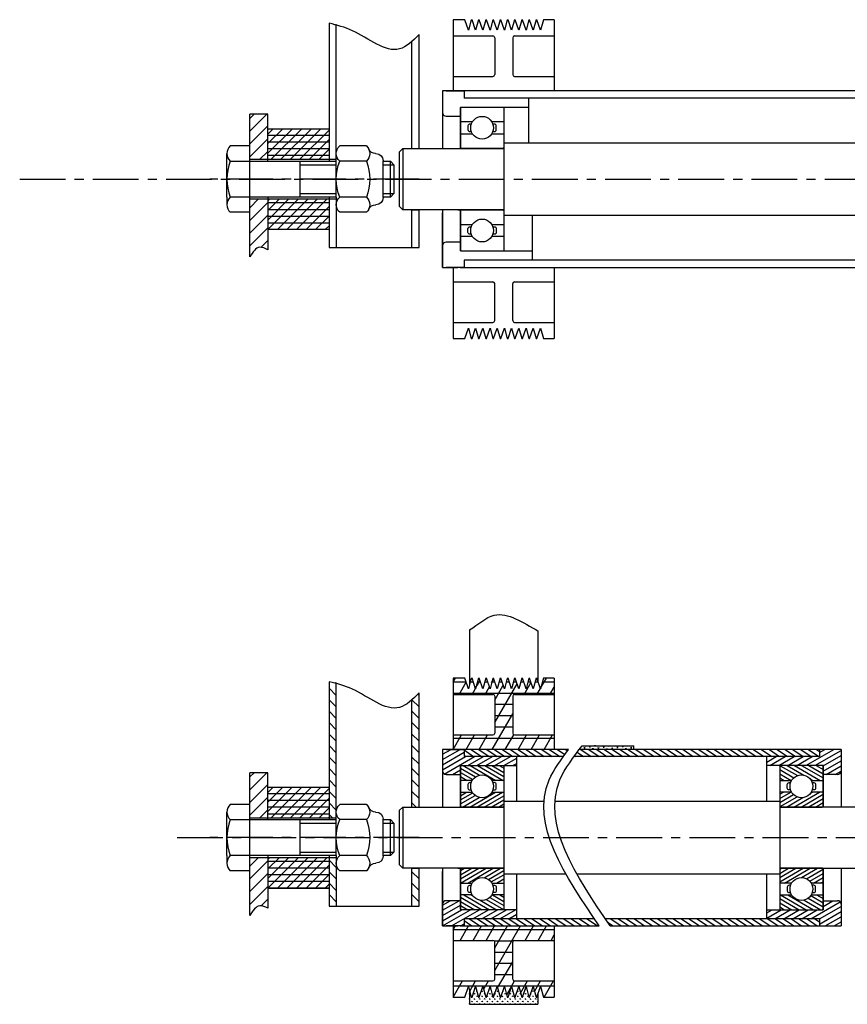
# Model space of a CAD drawing. Extents: x -308 to 491, y -131 to 496.
# Tile 1 of 4: x -308 to -78, y -121 to 152. Entities that reach past the tile are written whole.
import ezdxf

# ---------------------------------------------------------------- set-up
doc = ezdxf.new("R2010")
doc.units = 0
doc.header["$MEASUREMENT"] = 0
doc.linetypes.add('CENTERX2', pattern=[20.32, 12.7, -2.54, 2.54, -2.54])
doc.linetypes.add('HIDDEN', pattern=[1.905, 1.27, -0.635])
doc.layers.get('0').update_dxf_attribs({"linetype": 'CONTINUOUS'})
for name, color, linetype in [('axe', 2, 'CENTERX2'), ('fin', 1, 'CONTINUOUS'), ('fort', 7, 'CONTINUOUS')]:
    doc.layers.add(name, color=color, linetype=linetype)
pattern_1 = [(45, (-244.1642, 82.045), (-1.76777, 1.76777), [])]
pattern_2 = [(45, (-239.1642, 93.638), (-1.32583, 1.32583), [])]
pattern_3 = [(45, (-244.1642, -100.672), (-1.76777, 1.76777), [])]
pattern_4 = [(45, (-239.1642, -89.079), (-1.32583, 1.32583), [])]

# ---------------------------------------------------------------- blocks, each defined once
blk = doc.blocks.new('ecrou HFR M10')
at = {"linetype": 'Continuous'}
for p, q in [((-8.36, 9.2), (-0.94, 9.2)), ((-10.87, 7.1), (-11, 7.1)), ((-8.36, 5), (-0.94, 5)), ((-8.36, -5), (-0.94, -5)), ((0, -5), (0, -7.1)), ((-10.87, -7.1), (-11, -7.1)), ((-8.36, -9.2), (-0.94, -9.2))]:
    blk.add_line(p, q, dxfattribs=at)
for p, q in [((0, -5), (0, 7.1)), ((-13, -5.1), (-13, 5.1))]:
    blk.add_line(p, q)
for centre, radius, start, end in [((-10.87, 9.1), 2, 270, 335.487), ((-6.48, 7.1), 2.82, 131.8784, 228.1216), ((-6.48, 7.1), 2.82, 131.8784, 155.487), ((-2.82, 7.1), 2.82, 311.8784, 48.1216), ((-11, 5.1), 2, 90, 180), ((4.5, 0), 13.8, 158.7573, 201.2427), ((-13.8, 0), 13.8, 338.7573, 21.2427), ((-11, -5.1), 2, 180, 270), ((-6.48, -7.1), 2.82, 131.8784, 228.1216), ((-2.82, -7.1), 2.82, 311.8784, 48.1216), ((-10.87, -9.1), 2, 24.513, 90), ((-6.48, -7.1), 2.82, 204.513, 228.1216)]:
    blk.add_arc(centre, radius, start, end, dxfattribs=at)

msp = doc.modelspace()

# ---------------------------------------------------------------- hatches: boundary and pattern name
at = {"layer": 'fin', "linetype": 'Continuous'}
h = msp.add_hatch(dxfattribs=at)
h.set_pattern_fill('ANSI31', color=256, scale=20, style=0)
h.set_pattern_definition(pattern_1)
h.paths.add_polyline_path([(-244.16, 113.14), (-239.16, 113.14), (-239.16, 125.64), (-244.16, 125.64)])
h = msp.add_hatch(dxfattribs=at)
h.set_pattern_fill('ANSI31', color=256, scale=15, style=0)
h.set_pattern_definition(pattern_2)
h.paths.add_polyline_path([(-222.16, 121.64), (-239.16, 121.64), (-239.16, 113.14), (-222.16, 113.14)])
h = msp.add_hatch(dxfattribs=at)
h.set_pattern_fill('ANSI31', color=256, scale=15, angle=315, style=0)
h.set_pattern_definition([(0, (-239.1642, 93.638), (6e-16, 1.875), [])])
h.paths.add_polyline_path([(-222.16, 121.64), (-239.16, 121.64), (-239.16, 113.14), (-222.16, 113.14)])
h.paths.add_polyline_path([(-222.16, 102.14), (-239.16, 102.14), (-239.16, 93.64), (-222.16, 93.64)])
h = msp.add_hatch(dxfattribs=at)
h.set_pattern_fill('ANSI31', color=256, scale=20, style=0)
h.set_pattern_definition(pattern_1)
edge = h.paths.add_edge_path()
edge.add_line((-244.16, 102.14), (-244.16, 98.44))
edge.add_line((-244.16, 98.44), (-244.16, 86.04))
edge.add_spline(control_points=[(-244.16, 86.04), (-243.34, 87.34), (-242.02, 89.44), (-239.95, 88.42), (-239.16, 88.03)], knot_values=[0, 0, 0, 0, 3.852322, 6.21636, 6.21636, 6.21636, 6.21636], degree=3, periodic=0)
edge.add_line((-239.16, 88.03), (-239.16, 102.14))
edge.add_line((-239.16, 102.14), (-244.16, 102.14))
h = msp.add_hatch(dxfattribs=at)
h.set_pattern_fill('ANSI31', color=256, scale=15, style=0)
h.set_pattern_definition(pattern_2)
h.paths.add_polyline_path([(-222.16, 102.14), (-239.16, 102.14), (-239.16, 93.64), (-222.16, 93.64)])
h = msp.add_hatch(dxfattribs=at)
h.set_pattern_fill('ANSI31', color=256, scale=18, angle=90, style=0)
h.set_pattern_definition([(135, (-222.1642, -94.079), (-1.59099, -1.59099), [])])
h.paths.add_polyline_path([(-222.16, -69.58), (-220.16, -69.58), (-220.16, -32.04), (-222.16, -32.04)])
h.paths.add_polyline_path([(-222.16, -80.58), (-220.16, -80.58), (-220.16, -94.08), (-222.16, -94.08)])
h = msp.add_hatch(dxfattribs=at)
h.set_pattern_fill('ANSI31', color=256, scale=25, angle=15, style=0)
h.set_pattern_definition([(60, (-187.6804, -119.329), (-2.70633, 1.5625), [])])
h.paths.add_polyline_path([(-171.18, -35.83, -0.414214), (-170.68, -35.33), (-159.68, -35.33), (-159.68, -30.83), (-162.68, -30.83), (-163.48, -33.77), (-164.48, -30.83), (-164.68, -30.83), (-165.48, -33.77), (-166.48, -30.83), (-166.68, -30.83), (-167.48, -33.77), (-168.48, -30.83), (-168.68, -30.83), (-169.48, -33.77), (-170.48, -30.83), (-170.68, -30.83), (-171.48, -33.77), (-172.48, -30.83), (-172.68, -30.83), (-173.48, -33.77), (-174.48, -30.83), (-174.68, -30.83), (-175.48, -33.77), (-176.48, -30.83), (-176.68, -30.83), (-177.48, -33.77), (-178.48, -30.83), (-178.68, -30.83), (-179.48, -33.77), (-180.48, -30.83), (-180.68, -30.83), (-181.48, -33.77), (-182.48, -30.83), (-182.68, -30.83), (-183.48, -33.77), (-184.48, -30.83), (-187.68, -30.83), (-187.68, -35.33), (-176.68, -35.33, -0.414214), (-176.18, -35.83), (-176.18, -46.08, -0.414214), (-176.68, -46.58), (-187.68, -46.58), (-187.68, -50.58), (-184.68, -50.58), (-184.68, -50.58), (-159.68, -50.58), (-159.68, -50.58), (-159.68, -46.58), (-170.68, -46.58, -0.414214), (-171.18, -46.08)])
h.paths.add_polyline_path([(-187.68, -99.58), (-187.68, -103.58), (-176.68, -103.58, -0.414214), (-176.18, -104.08), (-176.18, -114.33, -0.414214), (-176.68, -114.83), (-187.68, -114.83), (-187.68, -119.33), (-184.48, -119.33), (-183.48, -116.39), (-182.68, -119.33), (-182.48, -119.33), (-181.48, -116.39), (-180.68, -119.33), (-180.48, -119.33), (-179.48, -116.39), (-178.68, -119.33), (-178.48, -119.33), (-177.48, -116.39), (-176.68, -119.33), (-176.48, -119.33), (-175.48, -116.39), (-174.68, -119.33), (-174.48, -119.33), (-173.48, -116.39), (-172.68, -119.33), (-172.48, -119.33), (-171.48, -116.39), (-170.68, -119.33), (-170.48, -119.33), (-169.48, -116.39), (-168.68, -119.33), (-168.48, -119.33), (-167.48, -116.39), (-166.68, -119.33), (-166.48, -119.33), (-165.48, -116.39), (-164.68, -119.33), (-164.48, -119.33), (-163.48, -116.39), (-162.68, -119.33), (-159.68, -119.33), (-159.68, -114.83), (-170.68, -114.83, -0.414214), (-171.18, -114.33), (-171.18, -104.08, -0.414214), (-170.68, -103.58), (-159.68, -103.58), (-159.68, -99.58)])
h = msp.add_hatch(dxfattribs=at)
h.set_pattern_fill('ANSI31', color=256, scale=25, angle=315, style=0)
h.set_pattern_definition([(0, (-187.6804, -119.329), (1e-15, 3.125), [])])
h.paths.add_polyline_path([(-176.18, -46.08, -0.414214), (-176.68, -46.58), (-187.68, -46.58), (-187.68, -50.58), (-184.68, -50.58), (-184.68, -50.58), (-159.68, -50.58), (-159.68, -50.58), (-159.68, -46.58), (-170.68, -46.58, -0.414214), (-171.18, -46.08), (-171.18, -35.83, -0.414214), (-170.68, -35.33), (-159.68, -35.33), (-159.68, -30.83), (-162.68, -30.83), (-163.48, -33.77), (-164.48, -30.83), (-164.68, -30.83), (-165.48, -33.77), (-166.48, -30.83), (-166.68, -30.83), (-167.48, -33.77), (-168.48, -30.83), (-168.68, -30.83), (-169.48, -33.77), (-170.48, -30.83), (-170.68, -30.83), (-171.48, -33.77), (-172.48, -30.83), (-172.68, -30.83), (-173.48, -33.77), (-174.48, -30.83), (-174.68, -30.83), (-175.48, -33.77), (-176.48, -30.83), (-176.68, -30.83), (-177.48, -33.77), (-178.48, -30.83), (-178.68, -30.83), (-179.48, -33.77), (-180.48, -30.83), (-180.68, -30.83), (-181.48, -33.77), (-182.48, -30.83), (-182.68, -30.83), (-183.48, -33.77), (-184.48, -30.83), (-187.68, -30.83), (-187.68, -35.33), (-176.68, -35.33, -0.414214), (-176.18, -35.83)])
h.paths.add_polyline_path([(-171.18, -104.08, -0.414214), (-170.68, -103.58), (-159.68, -103.58), (-159.68, -99.58), (-187.68, -99.58), (-187.68, -103.58), (-176.68, -103.58, -0.414214), (-176.18, -104.08), (-176.18, -114.33, -0.414214), (-176.68, -114.83), (-187.68, -114.83), (-187.68, -119.33), (-184.48, -119.33), (-183.48, -116.39), (-182.68, -119.33), (-182.48, -119.33), (-181.48, -116.39), (-180.68, -119.33), (-180.48, -119.33), (-179.48, -116.39), (-178.68, -119.33), (-178.48, -119.33), (-177.48, -116.39), (-176.68, -119.33), (-176.48, -119.33), (-175.48, -116.39), (-174.68, -119.33), (-174.48, -119.33), (-173.48, -116.39), (-172.68, -119.33), (-172.48, -119.33), (-171.48, -116.39), (-170.68, -119.33), (-170.48, -119.33), (-169.48, -116.39), (-168.68, -119.33), (-168.48, -119.33), (-167.48, -116.39), (-166.68, -119.33), (-166.48, -119.33), (-165.48, -116.39), (-164.68, -119.33), (-164.48, -119.33), (-163.48, -116.39), (-162.68, -119.33), (-159.68, -119.33), (-159.68, -114.83), (-170.68, -114.83, -0.414214), (-171.18, -114.33)])
h = msp.add_hatch(dxfattribs=at)
h.set_pattern_fill('ANSI31', color=256, scale=18, angle=90, style=0)
h.set_pattern_definition([(135, (-199.1642, -94.079), (-1.59099, -1.59099), [])])
edge = h.paths.add_edge_path()
edge.add_spline(control_points=[(-197.16, -34.94), (-197.83, -35.59), (-198.49, -36.24), (-199.16, -36.82)], knot_values=[0, 0, 0, 0, 2.545624, 2.545624, 2.545624, 2.545624], degree=3, periodic=0)
edge.add_line((-199.16, -36.82), (-199.16, -66.58))
edge.add_line((-199.16, -66.58), (-197.16, -66.58))
edge.add_line((-197.16, -66.58), (-197.16, -34.94))
h.paths.add_polyline_path([(-197.16, -83.58), (-199.16, -83.58), (-199.16, -94.08), (-197.16, -94.08)])
h = msp.add_hatch(dxfattribs=at)
h.set_pattern_fill('ANSI31', color=256, scale=10, angle=345, style=0)
h.set_pattern_definition([(30, (-190.6804, -99.5789), (-0.625, 1.082532), [])])
edge = h.paths.add_edge_path()
edge.add_line((-184.68, -50.58), (-190.68, -50.58))
edge.add_line((-190.68, -50.58), (-190.68, -56.58))
edge.add_arc((-189.68, -56.58), 1, 180, 270)
edge.add_line((-189.68, -57.58), (-185.68, -57.58))
edge.add_line((-185.68, -57.58), (-185.68, -55.08))
edge.add_line((-185.68, -55.08), (-170.06, -55.08))
edge.add_line((-170.06, -55.08), (-170.06, -52.58))
edge.add_line((-170.06, -52.58), (-184.68, -52.58))
edge.add_line((-184.68, -52.58), (-184.68, -50.58))
edge.add_line((-184.68, -99.58), (-190.68, -99.58))
edge.add_line((-190.68, -99.58), (-190.68, -93.58))
edge.add_arc((-189.68, -93.58), 1, 90, 180, ccw=False)
edge.add_line((-189.68, -92.58), (-185.68, -92.58))
edge.add_line((-185.68, -92.58), (-185.68, -95.08))
edge.add_line((-185.68, -95.08), (-170.06, -95.08))
edge.add_line((-170.06, -95.08), (-170.06, -97.58))
edge.add_line((-170.06, -97.58), (-184.68, -97.58))
edge.add_line((-184.68, -97.58), (-184.68, -99.58))
h = msp.add_hatch(dxfattribs=at)
h.set_pattern_fill('ANSI31', color=256, scale=10, angle=100, style=0)
h.set_pattern_definition([(145, (-184.6804, -99.5789), (-0.71697, -1.02394), [])])
edge = h.paths.add_edge_path()
edge.add_spline(control_points=[(-157.14, -52.58), (-156.66, -51.91), (-156.17, -51.25), (-155.68, -50.58)], knot_values=[50.487881, 50.487881, 50.487881, 50.487881, 52.881554, 52.881554, 52.881554, 52.881554], degree=3, periodic=0)
edge.add_line((-155.68, -50.58), (-159.68, -50.58))
edge.add_line((-159.68, -50.58), (-184.68, -50.58))
edge.add_line((-184.68, -50.58), (-184.68, -52.58))
edge.add_line((-184.68, -52.58), (-166.68, -52.58))
edge.add_line((-166.68, -52.58), (-166.68, -52.58))
edge.add_line((-166.68, -52.58), (-157.14, -52.58))
edge = h.paths.add_edge_path()
edge.add_line((-86.01, -50.58), (-152.66, -50.58))
edge.add_spline(control_points=[(-152.66, -50.58), (-153.17, -51.24), (-153.68, -51.91), (-154.16, -52.58)], knot_values=[50.53066, 50.53066, 50.53066, 50.53066, 52.942655, 52.942655, 52.942655, 52.942655], degree=3, periodic=0)
edge.add_line((-154.16, -52.58), (-86.01, -52.58))
edge.add_line((-86.01, -52.58), (-86.01, -50.58))
edge = h.paths.add_edge_path()
edge.add_line((-86.01, -97.58), (-145.5, -97.58))
edge.add_spline(control_points=[(-145.5, -97.58), (-145.05, -98.25), (-144.59, -98.91), (-144.14, -99.58)], knot_values=[0, 0, 0, 0, 2.024432, 2.024432, 2.024432, 2.024432], degree=3, periodic=0)
edge.add_line((-144.14, -99.58), (-86.01, -99.58))
edge.add_line((-86.01, -99.58), (-86.01, -97.58))
edge = h.paths.add_edge_path()
edge.add_line((-148.52, -97.58), (-184.68, -97.58))
edge.add_line((-184.68, -97.58), (-184.68, -99.58))
edge.add_line((-184.68, -99.58), (-159.68, -99.58))
edge.add_line((-159.68, -99.58), (-147.16, -99.58))
edge.add_spline(control_points=[(-147.16, -99.58), (-147.62, -98.91), (-148.07, -98.25), (-148.52, -97.58)], knot_values=[0, 0, 0, 0, 2.026853, 2.026853, 2.026853, 2.026853], degree=3, periodic=0)
h = msp.add_hatch(dxfattribs=at)
h.set_pattern_fill('CROSS', color=256, scale=3, angle=100, style=0)
h.set_pattern_definition([(100, (-152.6637, -50.5789), (-0.868842, 0.60837), [0.375, -1.125]), (190, (-152.5116, -50.3617), (-0.60837, -0.868842), [0.375, -1.125])])
edge = h.paths.add_edge_path()
edge.add_line((-137.51, -49.58), (-151.9, -49.58))
edge.add_spline(control_points=[(-151.9, -49.58), (-152.15, -49.91), (-152.41, -50.25), (-152.66, -50.58)], knot_values=[52.942655, 52.942655, 52.942655, 52.942655, 54.150875, 54.150875, 54.150875, 54.150875], degree=3, periodic=0)
edge.add_line((-152.66, -50.58), (-137.51, -50.58))
edge.add_line((-137.51, -50.58), (-137.51, -49.58))
h = msp.add_hatch(dxfattribs=at)
h.set_pattern_fill('ANSI31', color=256, scale=10, angle=345, style=0)
h.set_pattern_definition([(30, (-206.9005, -99.5789), (-0.625, 1.082532), [])])
edge = h.paths.add_edge_path()
edge.add_line((-86.01, -50.58), (-80.01, -50.58))
edge.add_line((-80.01, -50.58), (-80.01, -56.58))
edge.add_arc((-81.01, -56.58), 1, 270, 360, ccw=False)
edge.add_line((-81.01, -57.58), (-85.01, -57.58))
edge.add_line((-85.01, -57.58), (-85.01, -55.08))
edge.add_line((-85.01, -55.08), (-100.63, -55.08))
edge.add_line((-100.63, -55.08), (-100.63, -52.58))
edge.add_line((-100.63, -52.58), (-86.01, -52.58))
edge.add_line((-86.01, -52.58), (-86.01, -50.58))
edge.add_line((-86.01, -99.58), (-80.01, -99.58))
edge.add_line((-80.01, -99.58), (-80.01, -93.58))
edge.add_arc((-81.01, -93.58), 1, 360, 450)
edge.add_line((-81.01, -92.58), (-85.01, -92.58))
edge.add_line((-85.01, -92.58), (-85.01, -95.08))
edge.add_line((-85.01, -95.08), (-100.63, -95.08))
edge.add_line((-100.63, -95.08), (-100.63, -97.58))
edge.add_line((-100.63, -97.58), (-86.01, -97.58))
edge.add_line((-86.01, -97.58), (-86.01, -99.58))
h = msp.add_hatch(dxfattribs=at)
h.set_pattern_fill('ANSI31', color=256, scale=20, style=0)
h.set_pattern_definition(pattern_3)
h.paths.add_polyline_path([(-244.16, -69.58), (-239.16, -69.58), (-239.16, -57.08), (-244.16, -57.08)])
h = msp.add_hatch(dxfattribs=at)
h.set_pattern_fill('ANSI31', color=256, scale=8, angle=105, style=0)
h.set_pattern_definition([(150, (-185.6804, -95.0789), (-0.5, -0.866025), [])])
h.paths.add_polyline_path([(-173.68, -55.33, 0.414214), (-173.93, -55.08), (-185.43, -55.08, 0.414214), (-185.68, -55.33), (-185.68, -59.19), (-182.4, -59.19, -0.563892), (-176.96, -59.19), (-173.68, -59.19)])
h.paths.add_polyline_path([(-85.01, -55.33, 0.414214), (-85.27, -55.08), (-96.76, -55.08, 0.414214), (-97.01, -55.33), (-97.01, -59.19), (-93.73, -59.19, -0.563892), (-88.29, -59.19), (-85.01, -59.19)])
h.paths.add_polyline_path([(-93.73, -90.97), (-97.01, -90.97), (-97.01, -94.82, 0.414214), (-96.76, -95.08), (-85.27, -95.08, 0.414214), (-85.01, -94.82), (-85.01, -90.97), (-88.29, -90.97, -0.563892)])
h.paths.add_polyline_path([(-173.68, -90.97), (-176.96, -90.97, -0.563892), (-182.4, -90.97), (-185.68, -90.97), (-185.68, -94.82, 0.414214), (-185.43, -95.08), (-184.68, -95.08), (-184.68, -95.08), (-173.93, -95.08, 0.413659), (-173.68, -94.82)])
h = msp.add_hatch(dxfattribs=at)
h.set_pattern_fill('ANSI31', color=256, scale=15, style=0)
h.set_pattern_definition(pattern_4)
h.paths.add_polyline_path([(-222.16, -61.08), (-239.16, -61.08), (-239.16, -69.58), (-222.16, -69.58)])
h = msp.add_hatch(dxfattribs=at)
h.set_pattern_fill('ANSI31', color=256, scale=15, angle=315, style=0)
h.set_pattern_definition([(0, (-239.1642, -89.079), (6e-16, 1.875), [])])
h.paths.add_polyline_path([(-222.16, -61.08), (-239.16, -61.08), (-239.16, -69.58), (-222.16, -69.58)])
h.paths.add_polyline_path([(-222.16, -80.58), (-239.16, -80.58), (-239.16, -89.08), (-222.16, -89.08)])
h = msp.add_hatch(dxfattribs=at)
h.set_pattern_fill('ANSI31', color=256, scale=8, angle=345, style=0)
h.set_pattern_definition([(30, (-185.6804, -87.6859), (-0.5, 0.866025), [])])
h.paths.add_polyline_path([(-173.68, -62.47), (-176.96, -62.47, -0.563892), (-182.4, -62.47), (-185.68, -62.47), (-185.68, -66.32, 0.414214), (-185.43, -66.58), (-173.93, -66.58, 0.414214), (-173.68, -66.32)])
h.paths.add_polyline_path([(-85.01, -62.47), (-88.29, -62.47, -0.563892), (-93.73, -62.47), (-97.01, -62.47), (-97.01, -66.32, 0.414214), (-96.76, -66.58), (-85.27, -66.58, 0.414214), (-85.01, -66.32)])
h.paths.add_polyline_path([(-85.01, -83.83, 0.414214), (-85.27, -83.58), (-96.76, -83.58, 0.414214), (-97.01, -83.83), (-97.01, -87.69), (-93.73, -87.69, -0.563892), (-88.29, -87.69), (-85.01, -87.69)])
h.paths.add_polyline_path([(-173.68, -83.83, 0.413136), (-173.93, -83.58), (-185.43, -83.58, 0.413136), (-185.68, -83.83), (-185.68, -87.69), (-182.4, -87.69, -0.563892), (-176.96, -87.69), (-173.68, -87.69)])
h = msp.add_hatch(dxfattribs=at)
h.set_pattern_fill('ANSI31', color=256, scale=20, style=0)
h.set_pattern_definition(pattern_3)
edge = h.paths.add_edge_path()
edge.add_line((-244.16, -80.58), (-244.16, -84.28))
edge.add_line((-244.16, -84.28), (-244.16, -96.67))
edge.add_spline(control_points=[(-244.16, -96.67), (-243.34, -95.37), (-242.02, -93.27), (-239.95, -94.3), (-239.16, -94.69)], knot_values=[0, 0, 0, 0, 3.852322, 6.21636, 6.21636, 6.21636, 6.21636], degree=3, periodic=0)
edge.add_line((-239.16, -94.69), (-239.16, -80.58))
edge.add_line((-239.16, -80.58), (-244.16, -80.58))
h = msp.add_hatch(dxfattribs=at)
h.set_pattern_fill('ANSI31', color=256, scale=15, style=0)
h.set_pattern_definition(pattern_4)
h.paths.add_polyline_path([(-222.16, -80.58), (-239.16, -80.58), (-239.16, -89.08), (-222.16, -89.08)])
h = msp.add_hatch(dxfattribs=at)
h.set_pattern_fill('GRASS', color=256, style=0)
h.set_pattern_definition([(90, (-183.1804, -121.3289), (-0.707107, 0.707107), [0.1875, -1.226714]), (45, (-183.1804, -121.3289), (-0.707107, 0.707107), [0.1875, -0.8125]), (135, (-183.1804, -121.3289), (-0.707107, -0.707107), [0.1875, -0.8125])])
h.paths.add_polyline_path([(-164.18, -118.45), (-164.48, -119.33), (-164.68, -119.33), (-165.48, -116.39), (-166.48, -119.33), (-166.68, -119.33), (-167.48, -116.39), (-168.48, -119.33), (-168.68, -119.33), (-169.48, -116.39), (-170.48, -119.33), (-170.68, -119.33), (-171.48, -116.39), (-172.48, -119.33), (-172.68, -119.33), (-173.48, -116.39), (-174.48, -119.33), (-174.68, -119.33), (-175.48, -116.39), (-176.48, -119.33), (-176.68, -119.33), (-177.48, -116.39), (-178.48, -119.33), (-178.68, -119.33), (-179.48, -116.39), (-180.48, -119.33), (-180.68, -119.33), (-181.48, -116.39), (-182.48, -119.33), (-182.68, -119.33), (-183.18, -117.49), (-183.18, -121.33), (-164.18, -121.33)])

# ---------------------------------------------------------------- linework, layer by layer
at = {"linetype": 'Continuous'}
for p, q in [((-222.16, 150.9), (-222.16, 112.64)), ((-220.16, 112.64), (-220.16, 150.68)), ((-197.16, 116.14), (-197.16, 147.77)), ((-199.16, 116.14), (-199.16, 145.89)), ((-244.16, 86.04), (-244.16, 125.64)), ((-239.16, 125.64), (-244.16, 125.64)), ((-239.16, 112.64), (-239.16, 125.64)), ((-197.16, 122.64), (-197.16, 125.64)), ((-239.16, 112.64), (-239.16, 121.64)), ((-239.16, 121.64), (-222.16, 121.64)), ((-197.16, 116.14), (-197.16, 122.64)), ((-244.16, 116.84), (-249.62, 116.84)), ((-201.68, 116.14), (-202.68, 115.14)), ((-201.68, 116.14), (-201.68, 99.14)), ((-199.16, 116.14), (-197.16, 116.14)), ((-186.38, 116.14), (-173.98, 116.14)), ((-244.16, 113.14), (-220.16, 113.14)), ((-250.56, 102.64), (-250.56, 100.54)), ((-244.16, 102.14), (-220.16, 102.14)), ((-239.16, 102.64), (-239.16, 88.03)), ((-222.16, 102.64), (-222.16, 88.64)), ((-220.16, 102.64), (-220.16, 88.64)), ((-244.16, 98.44), (-249.62, 98.44)), ((-201.68, 99.14), (-202.68, 100.14)), ((-199.16, 88.64), (-199.16, 99.14)), ((-199.16, 99.14), (-197.16, 99.14)), ((-197.16, 92.64), (-197.16, 99.14)), ((-197.16, 88.64), (-197.16, 99.14)), ((-186.38, 99.14), (-173.98, 99.14)), ((-222.16, 93.64), (-239.16, 93.64)), ((-197.16, 89.64), (-197.16, 92.64)), ((-222.16, 88.64), (-220.16, 88.64)), ((-222.16, 88.64), (-197.16, 88.64)), ((-222.16, -31.82), (-222.16, -70.08)), ((-220.16, -70.08), (-220.16, -32.04)), ((-197.16, -66.58), (-197.16, -34.94)), ((-199.16, -66.58), (-199.16, -36.82)), ((-244.16, -96.67), (-244.16, -57.08)), ((-239.16, -57.08), (-244.16, -57.08)), ((-239.16, -70.08), (-239.16, -57.08)), ((-197.16, -60.08), (-197.16, -57.08)), ((-197.16, -66.58), (-197.16, -60.08)), ((-239.16, -70.08), (-239.16, -61.08)), ((-239.16, -61.08), (-222.16, -61.08)), ((-244.16, -65.88), (-249.62, -65.88)), ((-201.68, -66.58), (-202.68, -67.58)), ((-201.68, -66.58), (-201.68, -83.58)), ((-199.16, -66.58), (-197.16, -66.58)), ((-186.38, -66.58), (-173.98, -66.58)), ((-244.16, -69.58), (-220.16, -69.58)), ((-250.56, -80.08), (-250.56, -82.18)), ((-244.16, -80.58), (-220.16, -80.58)), ((-239.16, -80.08), (-239.16, -94.69)), ((-222.16, -80.08), (-222.16, -94.08)), ((-220.16, -80.08), (-220.16, -94.08)), ((-244.16, -84.28), (-249.62, -84.28)), ((-201.68, -83.58), (-202.68, -82.58)), ((-199.16, -94.08), (-199.16, -83.58)), ((-199.16, -83.58), (-197.16, -83.58)), ((-197.16, -90.08), (-197.16, -83.58)), ((-197.16, -94.08), (-197.16, -83.58)), ((-186.38, -83.58), (-173.98, -83.58)), ((-222.16, -89.08), (-239.16, -89.08)), ((-197.16, -93.08), (-197.16, -90.08)), ((-222.16, -94.08), (-220.16, -94.08)), ((-222.16, -94.08), (-197.16, -94.08))]:
    msp.add_line(p, q, dxfattribs=at)
at = {"color": 7, "linetype": 'Continuous'}
for p, q in [((-184.48, 151.89), (-187.68, 151.89)), ((-187.68, 151.89), (-187.68, 132.14)), ((-183.48, 148.95), (-184.48, 151.89)), ((-182.68, 151.89), (-183.48, 148.95)), ((-181.48, 148.95), (-182.48, 151.89)), ((-180.68, 151.89), (-181.48, 148.95)), ((-179.48, 148.95), (-180.48, 151.89)), ((-178.68, 151.89), (-179.48, 148.95)), ((-177.48, 148.95), (-178.48, 151.89)), ((-176.68, 151.89), (-177.48, 148.95)), ((-175.48, 148.95), (-176.48, 151.89)), ((-174.68, 151.89), (-175.48, 148.95)), ((-173.48, 148.95), (-174.48, 151.89)), ((-172.68, 151.89), (-173.48, 148.95)), ((-171.48, 148.95), (-172.48, 151.89)), ((-170.68, 151.89), (-171.48, 148.95)), ((-169.48, 148.95), (-170.48, 151.89)), ((-168.68, 151.89), (-169.48, 148.95)), ((-167.48, 148.95), (-168.48, 151.89)), ((-166.68, 151.89), (-167.48, 148.95)), ((-165.48, 148.95), (-166.48, 151.89)), ((-164.68, 151.89), (-165.48, 148.95)), ((-163.48, 148.95), (-164.48, 151.89)), ((-162.68, 151.89), (-163.48, 148.95)), ((-159.68, 151.89), (-162.68, 151.89)), ((-159.68, 151.89), (-159.68, 132.14)), ((-176.18, 146.89), (-176.18, 136.64)), ((-171.18, 146.89), (-171.18, 136.64)), ((-187.68, 132.14), (-190.68, 132.14)), ((-190.68, 132.14), (-190.68, 116.14)), ((-189.68, 132.14), (-184.68, 132.14)), ((-159.68, 132.14), (-185.68, 132.14)), ((-184.68, 132.14), (-184.68, 130.14)), ((-184.68, 132.14), (-184.68, 130.14)), ((394.32, 132.14), (-159.68, 132.14)), ((394.32, 130.14), (-184.68, 130.14)), ((-166.68, 117.64), (-166.68, 130.14)), ((-185.68, 127.64), (-185.68, 116.14)), ((-185.68, 127.64), (-185.68, 116.14)), ((-185.68, 127.64), (-166.68, 127.64)), ((-189.68, 125.14), (-185.68, 125.14)), ((382.32, 117.64), (-173.68, 117.64)), ((-201.68, 116.14), (-173.68, 116.14)), ((-173.68, 99.14), (-201.68, 99.14)), ((-190.68, 99.14), (-190.68, 83.14)), ((-185.68, 99.14), (-185.68, 87.64)), ((-185.68, 99.14), (-185.68, 87.64)), ((-190.68, 83.14), (-190.68, 98.25)), ((-173.68, 97.64), (382.32, 97.64)), ((-165.68, 85.14), (-165.68, 97.64)), ((-185.68, 90.14), (-189.68, 90.14)), ((-165.68, 87.64), (-184.68, 87.64)), ((394.32, 85.14), (-184.68, 85.14)), ((-184.68, 85.14), (-184.68, 83.14)), ((-184.68, 85.14), (-184.68, 83.14)), ((-190.68, 83.14), (-187.68, 83.14)), ((-184.68, 83.14), (-189.68, 83.14)), ((-187.68, 83.14), (-187.68, 63.39)), ((-185.68, 83.14), (-159.68, 83.14)), ((-159.68, 83.14), (394.32, 83.14)), ((-159.68, 83.14), (-159.68, 63.39)), ((-176.18, 68.39), (-176.18, 78.64)), ((-171.18, 68.39), (-171.18, 78.64)), ((-184.48, 63.39), (-183.48, 66.33)), ((-183.48, 66.33), (-182.68, 63.39)), ((-182.48, 63.39), (-181.48, 66.33)), ((-181.48, 66.33), (-180.68, 63.39)), ((-180.48, 63.39), (-179.48, 66.33)), ((-179.48, 66.33), (-178.68, 63.39)), ((-178.48, 63.39), (-177.48, 66.33)), ((-177.48, 66.33), (-176.68, 63.39)), ((-176.48, 63.39), (-175.48, 66.33)), ((-175.48, 66.33), (-174.68, 63.39)), ((-174.48, 63.39), (-173.48, 66.33)), ((-173.48, 66.33), (-172.68, 63.39)), ((-172.48, 63.39), (-171.48, 66.33)), ((-171.48, 66.33), (-170.68, 63.39)), ((-170.48, 63.39), (-169.48, 66.33)), ((-169.48, 66.33), (-168.68, 63.39)), ((-168.48, 63.39), (-167.48, 66.33)), ((-167.48, 66.33), (-166.68, 63.39)), ((-166.48, 63.39), (-165.48, 66.33)), ((-165.48, 66.33), (-164.68, 63.39)), ((-164.48, 63.39), (-163.48, 66.33)), ((-163.48, 66.33), (-162.68, 63.39)), ((-187.68, 63.39), (-184.48, 63.39)), ((-162.68, 63.39), (-159.68, 63.39)), ((-184.48, -30.83), (-187.68, -30.83)), ((-187.68, -30.83), (-187.68, -50.58)), ((-183.48, -33.77), (-184.48, -30.83)), ((-182.68, -30.83), (-183.48, -33.77)), ((-181.48, -33.77), (-182.48, -30.83)), ((-180.68, -30.83), (-181.48, -33.77)), ((-179.48, -33.77), (-180.48, -30.83)), ((-178.68, -30.83), (-179.48, -33.77)), ((-177.48, -33.77), (-178.48, -30.83)), ((-176.68, -30.83), (-177.48, -33.77)), ((-175.48, -33.77), (-176.48, -30.83)), ((-174.68, -30.83), (-175.48, -33.77)), ((-173.48, -33.77), (-174.48, -30.83)), ((-172.68, -30.83), (-173.48, -33.77)), ((-171.48, -33.77), (-172.48, -30.83)), ((-170.68, -30.83), (-171.48, -33.77)), ((-169.48, -33.77), (-170.48, -30.83)), ((-168.68, -30.83), (-169.48, -33.77)), ((-167.48, -33.77), (-168.48, -30.83)), ((-166.68, -30.83), (-167.48, -33.77)), ((-165.48, -33.77), (-166.48, -30.83)), ((-164.68, -30.83), (-165.48, -33.77)), ((-163.48, -33.77), (-164.48, -30.83)), ((-162.68, -30.83), (-163.48, -33.77)), ((-159.68, -30.83), (-162.68, -30.83)), ((-159.68, -30.83), (-159.68, -50.58)), ((-176.18, -35.83), (-176.18, -46.08)), ((-171.18, -35.83), (-171.18, -46.08)), ((-187.68, -50.58), (-190.68, -50.58)), ((-190.68, -50.58), (-190.68, -66.58)), ((-189.68, -50.58), (-184.68, -50.58)), ((-159.68, -50.58), (-185.68, -50.58)), ((-184.68, -50.58), (-184.68, -52.58)), ((-184.68, -50.58), (-184.68, -52.58)), ((-155.68, -50.58), (-159.68, -50.58)), ((-85.01, -50.58), (-152.66, -50.58)), ((-86.01, -50.58), (-86.01, -52.58)), ((-86.01, -50.58), (-86.01, -52.58)), ((-80.01, -50.58), (-85.01, -50.58)), ((-80.01, -50.58), (-80.01, -66.58)), ((-166.68, -52.58), (-184.68, -52.58)), ((-170.06, -55.08), (-170.06, -52.58)), ((-170.06, -65.08), (-170.06, -52.58)), ((-157.14, -52.58), (-166.68, -52.58)), ((-86.01, -52.58), (-154.16, -52.58)), ((-100.63, -65.08), (-100.63, -52.58)), ((-185.68, -55.08), (-185.68, -66.58)), ((-185.68, -55.08), (-185.68, -66.58)), ((-185.68, -55.08), (-170.06, -55.08)), ((-85.01, -55.08), (-100.63, -55.08)), ((-85.01, -55.08), (-85.01, -66.58)), ((-85.01, -55.08), (-85.01, -66.58)), ((-189.68, -57.58), (-185.68, -57.58)), ((-81.01, -57.58), (-85.01, -57.58)), ((-162.52, -65.08), (-173.68, -65.08)), ((-97.01, -65.08), (-159.48, -65.08)), ((-201.68, -66.58), (-173.68, -66.58)), ((-80.01, -66.58), (-97.01, -66.58)), ((-68.05, -66.58), (-80.01, -66.58)), ((-173.68, -83.58), (-201.68, -83.58)), ((-190.68, -83.58), (-190.68, -99.58)), ((-190.68, -99.58), (-190.68, -84.46)), ((-185.68, -83.58), (-185.68, -95.08)), ((-185.68, -83.58), (-185.68, -95.08)), ((-97.01, -83.58), (-80.01, -83.58)), ((-85.01, -83.58), (-85.01, -95.08)), ((-85.01, -83.58), (-85.01, -95.08)), ((-80.01, -83.58), (-68.05, -83.58)), ((-80.01, -83.58), (-80.01, -99.58)), ((-173.68, -85.08), (-156.49, -85.08)), ((-170.06, -97.58), (-170.06, -85.08)), ((-153.41, -85.08), (-97.01, -85.08)), ((-100.63, -97.58), (-100.63, -85.08)), ((-185.68, -92.58), (-189.68, -92.58)), ((-85.01, -92.58), (-81.01, -92.58)), ((-170.06, -95.08), (-184.68, -95.08)), ((-100.63, -95.08), (-85.01, -95.08)), ((-184.68, -97.58), (-184.68, -99.58)), ((-184.68, -97.58), (-184.68, -99.58)), ((-148.52, -97.58), (-184.68, -97.58)), ((-86.01, -97.58), (-145.5, -97.58)), ((-86.01, -97.58), (-86.01, -99.58)), ((-190.68, -99.58), (-187.68, -99.58)), ((-184.68, -99.58), (-189.68, -99.58)), ((-187.68, -99.58), (-187.68, -119.33)), ((-185.68, -99.58), (-159.68, -99.58)), ((-159.68, -99.58), (-147.16, -99.58)), ((-159.68, -99.58), (-159.68, -119.33)), ((-144.14, -99.58), (-85.01, -99.58)), ((-85.01, -99.58), (-80.01, -99.58)), ((-176.18, -114.33), (-176.18, -104.08)), ((-171.18, -114.33), (-171.18, -104.08)), ((-184.48, -119.33), (-183.48, -116.39)), ((-183.48, -116.39), (-182.68, -119.33)), ((-182.48, -119.33), (-181.48, -116.39)), ((-181.48, -116.39), (-180.68, -119.33)), ((-180.48, -119.33), (-179.48, -116.39)), ((-179.48, -116.39), (-178.68, -119.33)), ((-178.48, -119.33), (-177.48, -116.39)), ((-177.48, -116.39), (-176.68, -119.33)), ((-176.48, -119.33), (-175.48, -116.39)), ((-175.48, -116.39), (-174.68, -119.33)), ((-174.48, -119.33), (-173.48, -116.39)), ((-173.48, -116.39), (-172.68, -119.33)), ((-172.48, -119.33), (-171.48, -116.39)), ((-171.48, -116.39), (-170.68, -119.33)), ((-170.48, -119.33), (-169.48, -116.39)), ((-169.48, -116.39), (-168.68, -119.33)), ((-168.48, -119.33), (-167.48, -116.39)), ((-167.48, -116.39), (-166.68, -119.33)), ((-166.48, -119.33), (-165.48, -116.39)), ((-165.48, -116.39), (-164.68, -119.33)), ((-164.48, -119.33), (-163.48, -116.39)), ((-163.48, -116.39), (-162.68, -119.33)), ((-187.68, -119.33), (-184.48, -119.33)), ((-162.68, -119.33), (-159.68, -119.33))]:
    msp.add_line(p, q, dxfattribs=at)
at = {"color": 9, "linetype": 'HIDDEN'}
for p, q in [((-159.68, 132.14), (-187.68, 132.14)), ((-185.68, 132.14), (-187.68, 132.14)), ((-187.68, 83.14), (-159.68, 83.14)), ((-187.68, 83.14), (-185.68, 83.14)), ((-159.68, -50.58), (-187.68, -50.58)), ((-185.68, -50.58), (-187.68, -50.58)), ((-187.68, -99.58), (-159.68, -99.58)), ((-187.68, -99.58), (-185.68, -99.58))]:
    msp.add_line(p, q, dxfattribs=at)
for p, q in [((-182.4, 123.53), (-185.68, 123.53)), ((-173.68, 123.53), (-176.96, 123.53)), ((-185.68, 120.25), (-182.4, 120.25)), ((-176.96, 120.25), (-173.68, 120.25)), ((-244.16, 98.44), (-244.16, 116.84)), ((-202.68, 115.14), (-202.68, 100.14)), ((-173.68, 116.39), (-173.68, 98.88)), ((-250.56, 102.64), (-250.56, 114.74)), ((-249.62, 112.64), (-220.16, 112.64)), ((-230.16, 102.64), (-230.16, 112.64)), ((-207.16, 112.64), (-205.16, 112.64)), ((-204.16, 111.64), (-205.16, 112.64)), ((-205.16, 102.64), (-205.16, 112.64)), ((-204.16, 111.64), (-204.16, 103.64)), ((-220.16, 102.64), (-249.62, 102.64)), ((-205.16, 102.64), (-207.16, 102.64)), ((-205.16, 102.64), (-204.16, 103.64)), ((-185.68, 95.03), (-182.4, 95.03)), ((-176.96, 95.03), (-173.68, 95.03)), ((-182.4, 91.75), (-185.68, 91.75)), ((-173.68, 91.75), (-176.96, 91.75)), ((-182.4, -59.19), (-185.68, -59.19)), ((-173.68, -59.19), (-176.96, -59.19)), ((-97.01, -59.19), (-93.73, -59.19)), ((-88.29, -59.19), (-85.01, -59.19)), ((-185.68, -62.47), (-182.4, -62.47)), ((-176.96, -62.47), (-173.68, -62.47)), ((-93.73, -62.47), (-97.01, -62.47)), ((-85.01, -62.47), (-88.29, -62.47)), ((-250.56, -80.08), (-250.56, -67.98)), ((-244.16, -84.28), (-244.16, -65.88)), ((-202.68, -67.58), (-202.68, -82.58)), ((-173.68, -66.32), (-173.68, -83.83)), ((-97.01, -66.32), (-97.01, -83.83)), ((-249.62, -70.08), (-220.16, -70.08)), ((-230.16, -80.08), (-230.16, -70.08)), ((-207.16, -70.08), (-205.16, -70.08)), ((-204.16, -71.08), (-205.16, -70.08)), ((-205.16, -80.08), (-205.16, -70.08)), ((-204.16, -71.08), (-204.16, -79.08)), ((-205.16, -80.08), (-204.16, -79.08)), ((-220.16, -80.08), (-249.62, -80.08)), ((-205.16, -80.08), (-207.16, -80.08)), ((-185.68, -87.69), (-182.4, -87.69)), ((-176.96, -87.69), (-173.68, -87.69)), ((-93.73, -87.69), (-97.01, -87.69)), ((-85.01, -87.69), (-88.29, -87.69)), ((-182.4, -90.97), (-185.68, -90.97)), ((-173.68, -90.97), (-176.96, -90.97)), ((-97.01, -90.97), (-93.73, -90.97)), ((-88.29, -90.97), (-85.01, -90.97))]:
    msp.add_line(p, q)
at = {"color": 1}
for p, q in [((-230.16, 111.64), (-220.16, 111.64)), ((-207.16, 111.64), (-204.16, 111.64)), ((-230.16, 103.64), (-220.16, 103.64)), ((-207.16, 103.64), (-204.16, 103.64)), ((-230.16, -71.08), (-220.16, -71.08)), ((-207.16, -71.08), (-204.16, -71.08)), ((-230.16, -79.08), (-220.16, -79.08)), ((-207.16, -79.08), (-204.16, -79.08))]:
    msp.add_line(p, q, dxfattribs=at)
for points in [[(-173.93, 116.14), (-185.43, 116.14, -0.414214), (-185.68, 116.39), (-185.68, 127.38, -0.414214), (-185.43, 127.64), (-173.93, 127.64, -0.414214), (-173.68, 127.38), (-173.68, 116.39, -0.414214)], [(-173.93, 87.64), (-185.43, 87.64, -0.414214), (-185.68, 87.89), (-185.68, 98.88, -0.414214), (-185.43, 99.14), (-173.93, 99.14, -0.414214), (-173.68, 98.88), (-173.68, 87.89, -0.414214)], [(-173.93, -66.58), (-185.43, -66.58, -0.414214), (-185.68, -66.32), (-185.68, -55.33, -0.414214), (-185.43, -55.08), (-173.93, -55.08, -0.414214), (-173.68, -55.33), (-173.68, -66.32, -0.414214)], [(-96.76, -66.58), (-85.27, -66.58, 0.414214), (-85.01, -66.32), (-85.01, -55.33, 0.414214), (-85.27, -55.08), (-96.76, -55.08, 0.414214), (-97.01, -55.33), (-97.01, -66.32, 0.414214)], [(-173.93, -95.08), (-185.43, -95.08, -0.414214), (-185.68, -94.82), (-185.68, -83.83, -0.414214), (-185.43, -83.58), (-173.93, -83.58, -0.414214), (-173.68, -83.83), (-173.68, -94.82, -0.414214)], [(-96.76, -95.08), (-85.27, -95.08, 0.414214), (-85.01, -94.82), (-85.01, -83.83, 0.414214), (-85.27, -83.58), (-96.76, -83.58, 0.414214), (-97.01, -83.83), (-97.01, -94.82, 0.414214)]]:
    msp.add_lwpolyline(points, format="xyb", close=True)
for points in [[(-182.69, 122.9), (-183.11, 122.9, 0.414214), (-183.62, 122.4), (-183.62, 121.38, 0.414214), (-183.11, 120.87), (-182.69, 120.87)], [(-176.67, 120.87), (-176.25, 120.87, 0.414214), (-175.74, 121.38), (-175.74, 122.4, 0.414214), (-176.25, 122.9), (-176.67, 122.9)], [(-182.69, 92.37), (-183.11, 92.37, -0.414214), (-183.62, 92.88), (-183.62, 93.9, -0.414214), (-183.11, 94.4), (-182.69, 94.4)], [(-176.67, 94.4), (-176.25, 94.4, -0.414214), (-175.74, 93.9), (-175.74, 92.88, -0.414214), (-176.25, 92.37), (-176.67, 92.37)], [(-182.69, -59.81), (-183.11, -59.81, 0.414214), (-183.62, -60.32), (-183.62, -61.34, 0.414214), (-183.11, -61.84), (-182.69, -61.84)], [(-176.67, -61.84), (-176.25, -61.84, 0.414214), (-175.74, -61.34), (-175.74, -60.32, 0.414214), (-176.25, -59.81), (-176.67, -59.81)], [(-94.02, -61.84), (-94.44, -61.84, -0.414214), (-94.95, -61.34), (-94.95, -60.32, -0.414214), (-94.44, -59.81), (-94.02, -59.81)], [(-88, -59.81), (-87.58, -59.81, -0.414214), (-87.07, -60.32), (-87.07, -61.34, -0.414214), (-87.58, -61.84), (-88, -61.84)], [(-182.69, -90.34), (-183.11, -90.34, -0.414214), (-183.62, -89.84), (-183.62, -88.82, -0.414214), (-183.11, -88.31), (-182.69, -88.31)], [(-176.67, -88.31), (-176.25, -88.31, -0.414214), (-175.74, -88.82), (-175.74, -89.84, -0.414214), (-176.25, -90.34), (-176.67, -90.34)], [(-94.02, -88.31), (-94.44, -88.31, 0.414214), (-94.95, -88.82), (-94.95, -89.84, 0.414214), (-94.44, -90.34), (-94.02, -90.34)], [(-88, -90.34), (-87.58, -90.34, 0.414214), (-87.07, -89.84), (-87.07, -88.82, 0.414214), (-87.58, -88.31), (-88, -88.31)]]:
    msp.add_lwpolyline(points, format="xyb")
for centre in [(-179.68, 121.89), (-179.68, 93.39), (-179.68, -60.83), (-91.01, -60.83), (-179.68, -89.33), (-91.01, -89.33)]:
    msp.add_circle(centre, 3.17)
at = {"color": 7, "linetype": 'Continuous'}
for centre, start, end in [((-189.68, 126.14), 180, 270), ((-189.68, 89.14), 90, 180), ((-189.68, -56.58), 180, 270), ((-81.01, -56.58), 270, 0), ((-189.68, -93.58), 90, 180), ((-81.01, -93.58), 0, 90)]:
    msp.add_arc(centre, 1, start, end, dxfattribs=at)
at = {"linetype": 'Continuous'}
for centre, radius, start, end in [((-247.74, 114.74), 2.82, 131.8784, 228.1216), ((-236.76, 107.64), 13.8, 158.7573, 201.2427), ((-247.74, 100.54), 2.82, 131.8784, 228.1216), ((-247.74, -67.98), 2.82, 131.8784, 228.1216), ((-236.76, -75.08), 13.8, 158.7573, 201.2427), ((-247.74, -82.18), 2.82, 131.8784, 228.1216)]:
    msp.add_arc(centre, radius, start, end, dxfattribs=at)
at = {"layer": 'axe'}
for p, q in [((-308.08, 107.64), (490.64, 107.64)), ((-197.16, 107.64), (-255.29, 107.64)), ((-264.35, -75.08), (54.62, -75.08)), ((-197.16, -75.08), (-255.29, -75.08))]:
    msp.add_line(p, q, dxfattribs=at)
at = {"layer": 'fin', "linetype": 'Continuous', "end_tangent": (-1, 0)}
for points in [[(-197.16, 147.77), (-202.62, 143.76), (-215.67, 148.83), (-222.16, 150.9)], [(-197.16, -34.94), (-202.62, -38.95), (-215.67, -33.88), (-222.16, -31.82)]]:
    msp.add_spline(points, degree=3, dxfattribs=at)
at = {"layer": 'fin', "linetype": 'Continuous'}
for points in [[(-239.16, 88.03), (-241.42, 88.75), (-244.16, 86.04)], [(-147.16, -99.58), (-161.06, -59.07), (-155.68, -50.58)], [(-144.14, -99.58), (-158.06, -59.07), (-151.9, -49.58)], [(-239.16, -94.69), (-241.42, -93.97), (-244.16, -96.67)]]:
    msp.add_spline(points, degree=3, dxfattribs=at)
msp.add_open_spline([(-183.18, -17.41), (-180.82, -15.97), (-175.11, -10.6), (-168.3, -15.48), (-164.18, -17.68)], degree=3, knots=[3.819576, 3.819576, 3.819576, 3.819576, 11.772187, 24.776062, 24.776062, 24.776062, 24.776062], dxfattribs=at)
at = {"layer": 'fort', "linetype": 'Continuous'}
for p, q in [((-182.68, 151.89), (-182.48, 151.89)), ((-180.68, 151.89), (-180.48, 151.89)), ((-178.68, 151.89), (-178.48, 151.89)), ((-176.68, 151.89), (-176.48, 151.89)), ((-174.68, 151.89), (-174.48, 151.89)), ((-172.68, 151.89), (-172.48, 151.89)), ((-170.68, 151.89), (-170.48, 151.89)), ((-168.68, 151.89), (-168.48, 151.89)), ((-166.68, 151.89), (-166.48, 151.89)), ((-164.68, 151.89), (-164.48, 151.89)), ((-187.68, 147.39), (-176.68, 147.39)), ((-170.68, 147.39), (-159.68, 147.39)), ((-187.68, 136.14), (-176.68, 136.14)), ((-170.68, 136.14), (-159.68, 136.14)), ((-187.68, 79.14), (-176.68, 79.14)), ((-170.68, 79.14), (-159.68, 79.14)), ((-187.68, 67.89), (-176.68, 67.89)), ((-170.68, 67.89), (-159.68, 67.89)), ((-182.68, 63.39), (-182.48, 63.39)), ((-180.68, 63.39), (-180.48, 63.39)), ((-178.68, 63.39), (-178.48, 63.39)), ((-176.68, 63.39), (-176.48, 63.39)), ((-174.68, 63.39), (-174.48, 63.39)), ((-172.68, 63.39), (-172.48, 63.39)), ((-170.68, 63.39), (-170.48, 63.39)), ((-168.68, 63.39), (-168.48, 63.39)), ((-166.68, 63.39), (-166.48, 63.39)), ((-164.68, 63.39), (-164.48, 63.39)), ((-183.18, -17.41), (-183.18, -32.67)), ((-164.18, -17.68), (-164.18, -31.63)), ((-182.68, -30.83), (-182.48, -30.83)), ((-180.68, -30.83), (-180.48, -30.83)), ((-178.68, -30.83), (-178.48, -30.83)), ((-176.68, -30.83), (-176.48, -30.83)), ((-174.68, -30.83), (-174.48, -30.83)), ((-172.68, -30.83), (-172.48, -30.83)), ((-170.68, -30.83), (-170.48, -30.83)), ((-168.68, -30.83), (-168.48, -30.83)), ((-166.68, -30.83), (-166.48, -30.83)), ((-164.68, -30.83), (-164.48, -30.83)), ((-187.68, -35.33), (-176.68, -35.33)), ((-170.68, -35.33), (-159.68, -35.33)), ((-187.68, -46.58), (-176.68, -46.58)), ((-170.68, -46.58), (-159.68, -46.58)), ((-151.9, -49.58), (-137.51, -49.58)), ((-137.51, -50.58), (-137.51, -49.58)), ((-187.68, -103.58), (-176.68, -103.58)), ((-170.68, -103.58), (-159.68, -103.58)), ((-187.68, -114.83), (-176.68, -114.83)), ((-170.68, -114.83), (-159.68, -114.83)), ((-183.18, -117.49), (-183.18, -121.33)), ((-182.68, -119.33), (-182.48, -119.33)), ((-180.68, -119.33), (-180.48, -119.33)), ((-178.68, -119.33), (-178.48, -119.33)), ((-176.68, -119.33), (-176.48, -119.33)), ((-174.68, -119.33), (-174.48, -119.33)), ((-172.68, -119.33), (-172.48, -119.33)), ((-170.68, -119.33), (-170.48, -119.33)), ((-168.68, -119.33), (-168.48, -119.33)), ((-166.68, -119.33), (-166.48, -119.33)), ((-164.68, -119.33), (-164.48, -119.33)), ((-164.18, -118.45), (-164.18, -121.33)), ((-183.18, -121.33), (-164.18, -121.33))]:
    msp.add_line(p, q, dxfattribs=at)
for centre, start, end in [((-176.68, 146.89), 360, 90), ((-170.68, 146.89), 90, 180), ((-176.68, 136.64), 270, 360), ((-170.68, 136.64), 180, 270), ((-176.68, 78.64), 0, 90), ((-170.68, 78.64), 90, 180), ((-176.68, 68.39), 270, 0), ((-170.68, 68.39), 180, 270), ((-176.68, -35.83), 0, 90), ((-170.68, -35.83), 90, 180), ((-176.68, -46.08), 270, 0), ((-170.68, -46.08), 180, 270), ((-176.68, -104.08), 0, 90), ((-170.68, -104.08), 90, 180), ((-176.68, -114.33), 270, 0), ((-170.68, -114.33), 180, 270)]:
    msp.add_arc(centre, 0.5, start, end, dxfattribs=at)

# ---------------------------------------------------------------- block references
at = {"linetype": 'Continuous', "xscale": -1}
for p in [(-220.16, 107.64), (-220.16, -75.08)]:
    msp.add_blockref('ecrou HFR M10', p, dxfattribs=at)

doc.saveas('drawing.dxf')
